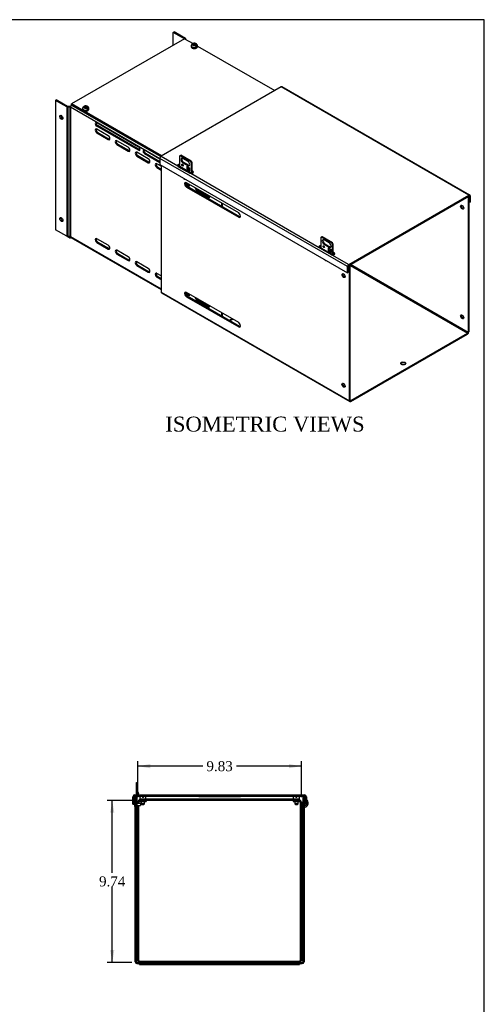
# Model space of a CAD drawing. Header units: inches. Extents: x 1 to 150, y -1 to 99.
# Tile 7 of 7: x 122 to 150, y 40 to 99. Entities that reach past the tile are written whole.
import ezdxf
from ezdxf.enums import TextEntityAlignment as Align

# ---------------------------------------------------------------- set-up
doc = ezdxf.new("R2010")
doc.units = ezdxf.units.IN
doc.header["$MEASUREMENT"] = 0
for name, color, linetype in [('COM55240', 7, 'Continuous'), ('COM55544-5', 7, 'Continuous'), ('COM55545-5', 7, 'Continuous'), ('COM55546-5', 7, 'Continuous'), ('COM55609-5', 7, 'Continuous'), ('Default', 7, 'Continuous'), ('QLB20316', 7, 'Continuous'), ('RVT19019', 7, 'Continuous'), ('SCS19491', 7, 'Continuous')]:
    doc.layers.add(name, color=color, linetype=linetype)
doc.styles.add('SEACAD_Times_New_Roman', font='times.ttf')
doc.dimstyles.new('HAMMOND_(STH_-_120x80)', dxfattribs={"dimtxt": 0.6, "dimasz": 0.75, "dimexe": 0.3, "dimexo": 0.3, "dimgap": 0.15, "dimtad": 0, "dimtih": 1, "dimtoh": 1, "dimzin": 0, "dimdsep": 46, "dimtxsty": 'SEACAD_Times_New_Roman', "dimblk1": '_SE_FILLED', "dimblk2": '_SE_FILLED', "dimsah": 1, "dimcen": 0.3, "dimadec": 0, "dimazin": 0, "dimtfac": 0.8, "dimtofl": 0, "dimtmove": 0, "dimatfit": 3, "dimfxl": 1, "dimtolj": 1, "dimtzin": 0, "dimarcsym": 0})

# ---------------------------------------------------------------- blocks, each defined once
blk = doc.blocks.new('SE3')
at = {"layer": 'COM55240', "color": 7, "linetype": 'Continuous'}
for p, q in [((128.769, 53.581), (128.769, 53.644)), ((128.769, 53.644), (128.826, 53.644)), ((128.769, 52.895), (128.769, 53.581)), ((128.769, 53.581), (128.826, 53.581)), ((128.826, 53.581), (128.826, 53.644)), ((128.826, 52.895), (128.826, 53.581)), ((128.862, 52.926), (128.826, 53.003)), ((128.826, 52.238), (128.826, 52.823)), ((128.914, 52.95), (128.829, 53.132)), ((128.862, 52.926), (128.914, 52.95)), ((128.769, 52.238), (128.826, 52.238)), ((128.769, 52.175), (128.826, 52.175)), ((128.826, 52.175), (128.826, 52.238))]:
    blk.add_line(p, q, dxfattribs=at)
blk.add_arc((128.855, 53.144), 0.029, 180, 205, dxfattribs=at)
at = {"layer": 'COM55544-5', "color": 7, "linetype": 'Continuous'}
for p, q in [((128.697, 42.859), (128.697, 52.823)), ((128.697, 52.823), (128.769, 52.823)), ((128.769, 42.859), (128.769, 52.823)), ((138.769, 52.823), (138.769, 42.859)), ((138.841, 52.823), (138.769, 52.823)), ((138.841, 52.823), (138.841, 42.859)), ((138.841, 52.206), (138.876, 52.219)), ((138.865, 52.138), (138.841, 52.203)), ((138.865, 52.138), (138.901, 52.151)), ((138.901, 52.151), (138.876, 52.219)), ((128.805, 42.823), (138.733, 42.823)), ((128.805, 42.751), (138.733, 42.751))]:
    blk.add_line(p, q, dxfattribs=at)
for centre, radius, start, end in [((138.877, 52.104), 0.036, 110.00007, 179.99993), ((138.805, 52.413), 0.206, 290, 30.66354), ((138.805, 52.413), 0.278, 290.00001, 50.62327), ((128.805, 42.859), 0.108, 180, 270), ((128.805, 42.859), 0.036, 180, 270), ((138.733, 42.859), 0.108, 270, 0), ((138.733, 42.859), 0.036, 270, 0)]:
    blk.add_arc(centre, radius, start, end, dxfattribs=at)
at = {"layer": 'COM55545-5', "color": 7, "linetype": 'Continuous'}
for p, q in [((128.557, 52.333), (128.557, 52.787)), ((128.629, 52.333), (128.629, 52.787)), ((128.665, 52.895), (138.873, 52.895)), ((128.665, 52.823), (128.697, 52.823)), ((128.769, 52.823), (138.769, 52.823)), ((138.841, 52.823), (138.873, 52.823)), ((138.909, 52.787), (138.909, 52.333)), ((138.981, 52.787), (138.981, 52.333)), ((128.557, 52.333), (128.629, 52.333)), ((138.981, 52.333), (138.909, 52.333))]:
    blk.add_line(p, q, dxfattribs=at)
for centre, radius, start, end in [((128.665, 52.787), 0.108, 90, 180), ((128.665, 52.787), 0.036, 90, 180), ((138.873, 52.787), 0.108, 0, 90), ((138.873, 52.787), 0.036, 0, 90)]:
    blk.add_arc(centre, radius, start, end, dxfattribs=at)
at = {"layer": 'COM55546-5', "color": 7, "linetype": 'Continuous'}
for p, q in [((128.843, 52.458), (128.826, 52.458)), ((128.843, 52.458), (128.853, 52.458)), ((128.853, 52.386), (128.853, 52.458)), ((128.853, 42.931), (128.853, 52.261)), ((128.925, 52.386), (128.925, 52.458)), ((128.925, 42.931), (128.925, 52.261)), ((128.961, 52.566), (129.353, 52.566)), ((128.961, 52.494), (129.353, 52.494)), ((129.353, 52.566), (129.353, 52.494)), ((138.185, 52.566), (138.185, 52.494)), ((138.185, 52.566), (138.577, 52.566)), ((138.185, 52.494), (138.577, 52.494)), ((138.613, 52.458), (138.613, 42.931)), ((138.685, 52.458), (138.696, 52.458)), ((138.685, 52.458), (138.685, 42.931)), ((138.696, 52.458), (138.769, 52.458)), ((128.805, 42.934), (128.769, 42.934)), ((128.843, 42.972), (128.805, 42.934)), ((128.805, 42.934), (128.853, 42.934)), ((128.961, 42.895), (138.577, 42.895)), ((128.964, 42.751), (128.964, 42.73)), ((128.964, 42.698), (128.964, 42.73)), ((128.964, 42.698), (138.574, 42.698)), ((138.574, 42.73), (138.574, 42.751)), ((138.574, 42.73), (138.574, 42.698)), ((138.734, 42.934), (138.685, 42.934)), ((138.734, 42.934), (138.696, 42.972)), ((138.769, 42.934), (138.734, 42.934))]:
    blk.add_line(p, q, dxfattribs=at)
for centre, radius, start, end in [((128.961, 52.458), 0.108, 90, 180), ((128.961, 52.458), 0.036, 90, 180), ((138.577, 52.458), 0.108, 0, 90), ((138.577, 52.458), 0.036, 0, 90), ((128.763, 42.929), 0.09, 1.23213, 28.04549), ((128.961, 42.931), 0.108, 180, 270), ((128.961, 42.931), 0.036, 180, 270), ((138.577, 42.931), 0.108, 270, 0), ((138.577, 42.931), 0.036, 270, 0), ((138.775, 42.929), 0.09, 151.95451, 178.76787)]:
    blk.add_arc(centre, radius, start, end, dxfattribs=at)
at = {"layer": 'COM55609-5', "color": 7, "linetype": 'Continuous'}
for p, q in [((138.577, 52.638), (128.961, 52.638)), ((128.961, 52.566), (128.961, 52.638)), ((138.577, 52.566), (128.961, 52.566)), ((138.577, 52.566), (138.577, 52.638))]:
    blk.add_line(p, q, dxfattribs=at)
at = {"layer": 'QLB20316', "color": 7, "linetype": 'Continuous'}
for p, q in [((132.519, 52.823), (132.519, 52.793)), ((132.519, 52.793), (132.894, 52.793)), ((132.894, 52.793), (134.644, 52.793)), ((134.644, 52.793), (135.019, 52.793)), ((135.019, 52.823), (135.019, 52.793))]:
    blk.add_line(p, q, dxfattribs=at)
at = {"layer": 'RVT19019', "color": 7, "linetype": 'Continuous'}
for p, q in [((128.657, 52.428), (128.657, 52.218)), ((129.025, 52.386), (128.826, 52.386)), ((128.826, 52.261), (129.025, 52.261)), ((129.025, 52.386), (129.025, 52.261))]:
    blk.add_line(p, q, dxfattribs=at)
for centre, start, end in [((128.677, 52.428), 0, 180), ((128.677, 52.218), 180, 0)]:
    blk.add_arc(centre, 0.02, start, end, dxfattribs=at)
at = {"layer": 'SCS19491', "color": 7, "linetype": 'Continuous'}
for p, q in [((128.97, 52.723), (128.97, 52.663)), ((129.034, 52.808), (129.035, 52.808)), ((129.035, 52.808), (129.067, 52.813)), ((129.067, 52.813), (129.062, 52.813)), ((129.067, 52.813), (129.127, 52.813)), ((129.127, 52.813), (129.127, 52.738)), ((129.187, 52.738), (129.127, 52.738)), ((129.187, 52.813), (129.25, 52.813)), ((129.187, 52.738), (129.187, 52.813)), ((129.25, 52.813), (129.25, 52.813)), ((129.279, 52.809), (129.276, 52.81)), ((129.345, 52.663), (129.345, 52.723)), ((138.194, 52.723), (138.194, 52.663)), ((138.258, 52.808), (138.259, 52.808)), ((138.259, 52.808), (138.291, 52.813)), ((138.291, 52.813), (138.286, 52.813)), ((138.291, 52.813), (138.351, 52.813)), ((138.351, 52.813), (138.351, 52.738)), ((138.411, 52.738), (138.351, 52.738)), ((138.411, 52.813), (138.474, 52.813)), ((138.411, 52.738), (138.411, 52.813)), ((138.474, 52.813), (138.474, 52.813)), ((138.503, 52.809), (138.5, 52.81)), ((138.569, 52.663), (138.569, 52.723)), ((129.062, 52.494), (129.062, 52.356)), ((129.252, 52.356), (129.062, 52.356)), ((129.062, 52.356), (129.092, 52.326)), ((129.092, 52.326), (129.222, 52.326)), ((129.222, 52.326), (129.252, 52.356)), ((129.252, 52.356), (129.252, 52.494)), ((138.286, 52.494), (138.286, 52.356)), ((138.476, 52.356), (138.286, 52.356)), ((138.286, 52.356), (138.316, 52.326)), ((138.316, 52.326), (138.446, 52.326)), ((138.446, 52.326), (138.476, 52.356)), ((138.476, 52.356), (138.476, 52.494))]:
    blk.add_line(p, q, dxfattribs=at)
for centre, radius, start, end in [((129.06, 52.723), 0.09, 106.81186, 180), ((129.062, 52.719), 0.0938, 89.9209, 107.91458), ((129.25, 52.715), 0.0981, 72.73358, 90.12062), ((129.255, 52.723), 0.09, 0, 75.03354), ((138.284, 52.723), 0.09, 106.81186, 180), ((138.286, 52.719), 0.0938, 89.9209, 107.91458), ((138.474, 52.715), 0.0981, 72.73358, 90.12062), ((138.479, 52.723), 0.09, 0, 75.03354), ((128.995, 52.663), 0.025, 180, 270), ((129.32, 52.663), 0.025, 270, 0), ((138.219, 52.663), 0.025, 180, 270), ((138.544, 52.663), 0.025, 270, 0)]:
    blk.add_arc(centre, radius, start, end, dxfattribs=at)
blk = doc.blocks.new('SE6')
at = {"layer": 'COM55240', "color": 7, "linetype": 'Continuous'}
for p, q in [((131.363, 91.291), (131.363, 90.672)), ((131.421, 91.334), (131.381, 91.311)), ((131.407, 91.317), (131.447, 91.34)), ((132.026, 90.96), (131.407, 91.317)), ((132.066, 90.983), (131.447, 91.34)), ((131.871, 90.972), (131.562, 91.151)), ((131.602, 90.919), (131.562, 90.896)), ((131.562, 90.896), (131.871, 90.717)), ((131.602, 90.919), (131.911, 90.74)), ((131.805, 90.679), (131.805, 90.5)), ((131.805, 90.679), (131.805, 90.679)), ((131.805, 90.679), (131.981, 90.577)), ((131.982, 90.554), (131.811, 90.652)), ((131.811, 90.652), (131.87, 90.539)), ((131.845, 90.587), (131.845, 90.523)), ((131.911, 90.74), (131.871, 90.717)), ((131.982, 90.577), (131.981, 90.577)), ((131.982, 90.398), (131.982, 90.577)), ((132.026, 90.96), (132.066, 90.983)), ((132.07, 90.883), (132.11, 90.906)), ((132.07, 90.264), (132.07, 90.883)), ((132.11, 90.257), (132.11, 90.906)), ((131.845, 90.523), (131.805, 90.5)), ((131.805, 90.5), (131.982, 90.398)), ((131.845, 90.523), (131.982, 90.445)), ((131.87, 90.539), (131.982, 90.474)), ((139.906, 86.435), (139.866, 86.412)), ((139.892, 86.418), (139.933, 86.441)), ((140.511, 86.061), (139.892, 86.418)), ((140.551, 86.084), (139.933, 86.441)), ((139.848, 86.392), (139.848, 85.773)), ((140.356, 86.073), (140.047, 86.252)), ((140.087, 86.02), (140.047, 85.997)), ((140.047, 85.997), (140.356, 85.818)), ((140.087, 86.02), (140.397, 85.841)), ((140.397, 85.841), (140.356, 85.818)), ((140.511, 86.061), (140.551, 86.084)), ((140.555, 85.984), (140.596, 86.007)), ((140.555, 85.365), (140.555, 85.984)), ((140.596, 85.358), (140.596, 86.007)), ((140.29, 85.78), (140.29, 85.601)), ((140.29, 85.78), (140.29, 85.78)), ((140.29, 85.78), (140.467, 85.678)), ((140.33, 85.625), (140.29, 85.601)), ((140.29, 85.601), (140.467, 85.499)), ((140.467, 85.655), (140.296, 85.753)), ((140.296, 85.753), (140.356, 85.64)), ((140.33, 85.688), (140.33, 85.625)), ((140.33, 85.625), (140.467, 85.546)), ((140.356, 85.64), (140.467, 85.576)), ((140.467, 85.499), (140.467, 85.678)), ((140.467, 85.678), (140.467, 85.678))]:
    blk.add_line(p, q, dxfattribs=at)
for centre, major_axis, start_param, end_param in [((131.443, 91.203), (0.063, -0.108), 2.780226, 3.50296), ((131.484, 91.226), (0.062, -0.108), 2.780226, 3.141593), ((131.562, 91.023), (0.078, -0.135), 2.356194, 5.497787), ((131.602, 91.047), (0.078, -0.135), 3.402495, 5.497787), ((131.58, 90.774), (-0.0312, 0.0541), 0.700868, 2.440725), ((131.866, 90.714), (-0.043, -0.0745), 5.497787, 5.934119), ((131.871, 90.845), (-0.078, 0.135), 2.356194, 5.497787), ((131.911, 90.868), (-0.078, 0.135), 2.356194, 2.88069), ((132.042, 90.612), (-0.043, -0.0745), -0.785398, -0.742603), ((131.989, 90.887), (0.062, -0.108), 1.209429, 1.932163), ((132.03, 90.911), (0.062, -0.108), 1.209429, 1.932163), ((139.929, 86.304), (0.063, -0.108), 2.780226, 3.50296), ((139.969, 86.327), (0.063, -0.108), 2.780226, 3.141593), ((140.047, 86.124), (0.078, -0.135), 2.356194, 5.497787), ((140.087, 86.148), (0.078, -0.135), 3.402495, 5.497787), ((140.065, 85.875), (-0.0313, 0.0541), 0.700868, 2.440725), ((140.356, 85.946), (-0.078, 0.135), 2.356194, 5.497787), ((140.397, 85.969), (-0.078, 0.135), 2.356194, 2.88069), ((140.475, 85.988), (0.062, -0.108), 1.209429, 1.932163), ((140.515, 86.012), (0.062, -0.108), 1.209429, 1.932163), ((140.351, 85.815), (-0.043, -0.0745), 5.497787, 5.934119), ((140.528, 85.713), (-0.043, -0.0745), -0.785398, -0.742603)]:
    blk.add_ellipse(centre, major_axis=major_axis, ratio=0.57735, start_param=start_param, end_param=end_param, dxfattribs=at)
for centre, major_axis in [((131.54, 90.75), (-0.0312, 0.0541)), ((140.025, 85.851), (-0.0313, 0.0541))]:
    blk.add_ellipse(centre, major_axis=major_axis, ratio=0.57735, dxfattribs=at)
at = {"layer": 'COM55544-5', "color": 7, "linetype": 'Continuous'}
for p, q in [((130.251, 90.741), (130.251, 83.12)), ((132.085, 90.255), (131.275, 90.723)), ((134.914, 87.874), (131.776, 89.686)), ((131.827, 89.46), (131.776, 89.431)), ((131.776, 89.431), (134.914, 87.619)), ((134.965, 87.649), (131.827, 89.46)), ((148.665, 88.848), (148.687, 88.835)), ((148.738, 88.864), (148.687, 88.835)), ((148.687, 88.835), (148.687, 80.699)), ((148.716, 88.877), (148.738, 88.864)), ((148.738, 88.864), (148.738, 80.729)), ((134.965, 87.649), (134.914, 87.619)), ((140.57, 85.356), (139.76, 85.824)), ((141.565, 84.723), (141.543, 84.736)), ((141.565, 84.723), (141.616, 84.752)), ((141.565, 76.588), (141.565, 84.723)), ((141.616, 84.752), (141.594, 84.765)), ((141.616, 76.617), (141.616, 84.752)), ((141.616, 84.723), (148.661, 80.655)), ((148.687, 80.699), (141.619, 84.78)), ((130.251, 83.12), (141.565, 76.588)), ((130.274, 83.07), (141.587, 76.538)), ((134.914, 81.284), (131.776, 83.095)), ((131.827, 82.869), (131.776, 82.84)), ((134.965, 81.058), (131.827, 82.869)), ((131.776, 82.84), (134.914, 81.028)), ((134.965, 81.058), (134.914, 81.028)), ((141.641, 76.602), (148.661, 80.655)), ((141.641, 76.543), (148.661, 80.597)), ((141.641, 76.602), (141.616, 76.617))]:
    blk.add_line(p, q, dxfattribs=at)
for centre, major_axis, start_param, end_param in [((131.776, 89.558), (0.078, -0.135), 2.356194, 5.497787), ((131.827, 89.588), (0.078, -0.135), 3.473487, 5.497787), ((148.384, 88.252), (0.067, -0.115), 3.534412, 5.890366), ((134.914, 87.747), (-0.078, 0.135), 2.356194, 5.497787), ((134.965, 87.776), (-0.078, 0.135), 2.356194, 2.809698), ((141.262, 84.14), (0.067, -0.115), 3.534412, 5.890366), ((130.328, 83.164), (0.054, 0.0935), 2.356194, 3.141593), ((131.776, 82.968), (0.078, -0.135), 2.356194, 5.497787), ((131.827, 82.997), (0.078, -0.135), 3.473487, 5.497787), ((148.384, 81.661), (0.067, -0.115), 3.534412, 5.890366), ((134.914, 81.156), (-0.078, 0.135), 2.356194, 5.497787), ((134.965, 81.185), (-0.078, 0.135), 2.356194, 2.809698), ((148.661, 80.685), (-0.054, -0.0935), 0.785398, 2.356194), ((148.661, 80.685), (-0.018, -0.0312), 0.785398, 2.356194), ((144.798, 78.774), (0.156, 0), 0.331895, 2.809698), ((141.262, 77.549), (0.067, -0.115), 3.534412, 5.890366), ((141.641, 76.632), (0.054, 0.0935), 2.356194, 3.926991), ((141.641, 76.632), (0.018, 0.0312), 2.356194, 3.926991)]:
    blk.add_ellipse(centre, major_axis=major_axis, ratio=0.57735, start_param=start_param, end_param=end_param, dxfattribs=at)
for centre, major_axis in [((148.333, 88.223), (0.067, -0.115)), ((141.211, 84.111), (-0.067, 0.115)), ((148.333, 81.632), (0.066, -0.115)), ((144.798, 78.833), (0.156, 0)), ((141.211, 77.52), (-0.067, 0.115))]:
    blk.add_ellipse(centre, major_axis=major_axis, ratio=0.57735, dxfattribs=at)
at = {"layer": 'COM55545-5', "color": 7, "linetype": 'Continuous'}
for p, q in [((137.469, 95.455), (130.251, 91.288)), ((148.738, 88.949), (137.469, 95.455)), ((148.792, 88.954), (137.523, 95.461)), ((141.444, 84.649), (130.174, 91.156)), ((130.174, 91.156), (130.174, 90.785)), ((130.251, 91.288), (131.255, 90.708)), ((130.174, 90.785), (141.444, 84.279)), ((131.268, 90.673), (131.975, 90.264)), ((131.863, 90.553), (131.845, 90.564)), ((132.031, 90.26), (139.74, 85.809)), ((132.166, 90.378), (132.11, 90.41)), ((132.166, 90.319), (132.11, 90.352)), ((132.166, 90.319), (132.166, 90.378)), ((141.52, 84.782), (148.738, 88.949)), ((141.52, 84.723), (148.738, 88.89)), ((148.738, 88.89), (148.764, 88.875)), ((148.764, 88.875), (148.764, 88.505)), ((148.815, 88.905), (148.815, 88.534)), ((148.764, 88.505), (148.738, 88.52)), ((148.815, 88.534), (148.764, 88.505)), ((139.761, 85.781), (140.469, 85.372)), ((140.348, 85.654), (140.33, 85.665)), ((140.516, 85.361), (141.52, 84.782)), ((140.651, 85.479), (140.596, 85.511)), ((140.651, 85.42), (140.596, 85.453)), ((140.651, 85.42), (140.651, 85.479)), ((141.444, 84.279), (141.444, 84.649)), ((141.495, 84.308), (141.495, 84.679)), ((141.444, 84.279), (141.495, 84.308))]:
    blk.add_line(p, q, dxfattribs=at)
for centre, radius, start, end in [((139.782, 85.818), 0.0429, 191.87338, 241.5142), ((140.516, 85.47), 0.109, 243.872, 269.92131)]:
    blk.add_arc(centre, radius, start, end, dxfattribs=at)
for centre, major_axis, start_param, end_param in [((137.469, 95.367), (-0.054, -0.0935), 3.141593, 3.926991), ((130.251, 91.2), (-0.054, -0.0935), 3.926991, 5.497787), ((131.371, 90.735), (0.125, 0), 1.633062, 3.524275), ((131.371, 90.677), (0.125, 0), 1.633062, 2.75891), ((132.078, 90.327), (-0.125, 0), 1.188114, 3.926991), ((132.078, 90.268), (-0.125, 0), 3.561081, 3.926991), ((148.738, 88.861), (-0.054, -0.0935), 2.356194, 3.926991), ((148.738, 88.861), (-0.018, -0.0312), 2.356194, 3.926991), ((139.856, 85.836), (0.125, 0), 1.633062, 3.524275), ((139.856, 85.778), (0.125, 0), 1.633062, 2.741185), ((140.563, 85.428), (-0.125, 0), 1.188114, 3.926991), ((140.563, 85.369), (-0.125, 0), 3.561081, 3.926991), ((141.52, 84.693), (0.054, 0.0935), 0.785398, 2.356194), ((141.52, 84.693), (0.018, 0.0312), 0.785398, 2.356194)]:
    blk.add_ellipse(centre, major_axis=major_axis, ratio=0.57735, start_param=start_param, end_param=end_param, dxfattribs=at)
for points, knots in [([(131.255, 90.708), (131.253, 90.703), (131.253, 90.696), (131.256, 90.686), (131.257, 90.683), (131.262, 90.677), (131.264, 90.675), (131.268, 90.673)], [0, 0, 0, 0, 0.5, 0.5, 0.75, 0.75, 1, 1, 1, 1]), ([(131.975, 90.264), (131.979, 90.262), (131.983, 90.261), (131.992, 90.259), (131.997, 90.259), (132.006, 90.259), (132.011, 90.259), (132.021, 90.259), (132.026, 90.26), (132.031, 90.26)], [0, 0, 0, 0, 0.25, 0.25, 0.5, 0.5, 0.75, 0.75, 1, 1, 1, 1])]:
    blk.add_open_spline(points, degree=3, knots=knots, dxfattribs=at)
at = {"layer": 'COM55546-5', "color": 7, "linetype": 'Continuous'}
for p, q in [((130.987, 98.731), (131.038, 98.76)), ((130.987, 97.959), (130.987, 98.731)), ((131.656, 98.345), (130.987, 98.731)), ((131.714, 98.37), (131.038, 98.76)), ((131.745, 98.308), (131.745, 98.326)), ((123.96, 94.673), (123.909, 94.644)), ((124.585, 94.254), (123.909, 94.644)), ((123.909, 94.644), (123.909, 86.867)), ((124.636, 94.283), (123.96, 94.673)), ((124.585, 94.254), (124.585, 86.477)), ((124.778, 94.277), (124.661, 94.277)), ((124.778, 94.236), (124.661, 94.236)), ((124.661, 94.236), (124.661, 86.459)), ((124.778, 94.236), (124.778, 86.49)), ((124.804, 94.23), (124.804, 86.451)), ((130.174, 91.129), (124.804, 94.23)), ((124.88, 94.362), (130.23, 91.273)), ((126.384, 93.303), (128.903, 91.849)), ((126.435, 93.129), (126.384, 93.099)), ((128.903, 91.645), (126.384, 93.099)), ((128.954, 91.674), (126.435, 93.129)), ((127.08, 92.516), (126.395, 92.911)), ((126.446, 92.711), (126.395, 92.682)), ((126.395, 92.682), (127.08, 92.286)), ((126.446, 92.711), (127.131, 92.316)), ((127.131, 92.316), (127.08, 92.286)), ((128.282, 91.822), (127.597, 92.217)), ((127.648, 92.017), (127.597, 91.988)), ((127.597, 91.988), (128.282, 91.592)), ((127.648, 92.017), (128.333, 91.621)), ((128.333, 91.621), (128.282, 91.592)), ((129.484, 91.127), (128.799, 91.523)), ((128.85, 91.323), (128.799, 91.294)), ((128.799, 91.294), (129.484, 90.898)), ((128.85, 91.323), (129.535, 90.927)), ((128.954, 91.674), (128.903, 91.645)), ((130.174, 91.115), (129.257, 91.645)), ((129.308, 91.47), (129.257, 91.441)), ((129.257, 91.441), (130.174, 90.911)), ((129.308, 91.47), (130.174, 90.97)), ((129.535, 90.927), (129.484, 90.898)), ((130.251, 90.685), (130.001, 90.829)), ((130.052, 90.629), (130.001, 90.6)), ((130.001, 90.6), (130.251, 90.455)), ((130.052, 90.629), (130.251, 90.514)), ((131.717, 89.668), (131.939, 89.539)), ((131.723, 89.606), (131.889, 89.51)), ((131.939, 89.539), (131.889, 89.51)), ((132.456, 89.241), (132.405, 89.212)), ((132.405, 89.212), (133.091, 88.816)), ((132.456, 89.241), (133.142, 88.845)), ((133.142, 88.845), (133.091, 88.816)), ((133.897, 88.265), (133.897, 88.461)), ((133.948, 88.235), (133.948, 88.432)), ((124.585, 86.477), (123.909, 86.867)), ((124.751, 86.381), (124.592, 86.473)), ((124.724, 86.459), (124.661, 86.459)), ((124.719, 86.459), (124.751, 86.44)), ((124.778, 86.49), (124.724, 86.459)), ((124.751, 86.44), (124.796, 86.465)), ((124.769, 86.438), (124.802, 86.457)), ((124.804, 86.451), (130.251, 83.306)), ((124.838, 86.394), (124.805, 86.376)), ((124.826, 86.401), (130.251, 83.269)), ((124.838, 86.394), (124.837, 86.395)), ((124.838, 86.394), (124.838, 86.395)), ((127.08, 85.933), (126.395, 86.329)), ((126.446, 86.128), (126.395, 86.099)), ((126.395, 86.099), (127.08, 85.704)), ((126.446, 86.128), (127.131, 85.733)), ((127.131, 85.733), (127.08, 85.704)), ((128.282, 85.239), (127.597, 85.635)), ((127.648, 85.434), (127.597, 85.405)), ((127.597, 85.405), (128.282, 85.009)), ((127.648, 85.434), (128.333, 85.039)), ((128.333, 85.039), (128.282, 85.009)), ((129.484, 84.545), (128.799, 84.94)), ((128.85, 84.74), (128.799, 84.711)), ((128.799, 84.711), (129.484, 84.315)), ((128.85, 84.74), (129.535, 84.345)), ((129.535, 84.345), (129.484, 84.315)), ((130.251, 84.102), (130.001, 84.246)), ((130.052, 84.046), (130.001, 84.017)), ((130.052, 84.046), (130.251, 83.932)), ((130.001, 84.017), (130.251, 83.873)), ((131.719, 83.084), (131.939, 82.957)), ((131.72, 83.025), (131.889, 82.927)), ((131.939, 82.957), (131.889, 82.927)), ((132.456, 82.658), (132.405, 82.629)), ((132.405, 82.629), (133.091, 82.233)), ((132.456, 82.658), (133.142, 82.263)), ((133.142, 82.263), (133.091, 82.233)), ((133.897, 81.674), (133.897, 81.87)), ((133.948, 81.645), (133.948, 81.841)), ((134.332, 81.423), (134.503, 81.521)), ((134.383, 81.393), (134.553, 81.492))]:
    blk.add_line(p, q, dxfattribs=at)
blk.add_arc((124.656, 86.382), 0.163, 24.86463, 41.33747, dxfattribs=at)
for centre, major_axis, start_param, end_param in [((131.637, 98.326), (0.108, 0), 0, 0.785398), ((124.661, 94.298), (-0.108, 0), 0.785398, 1.570796), ((124.661, 94.298), (-0.036, 0), 0.785398, 1.570796), ((124.778, 94.215), (0.108, 0), 1.253682, 1.570796), ((124.778, 94.215), (-0.036, 0), 3.926991, 4.712389), ((124.88, 94.274), (-0.054, -0.0935), 3.926991, 5.497787), ((124.314, 93.653), (-0.066, 0.115), 0.392819, 2.748773), ((126.395, 92.796), (0.07, -0.122), 2.356194, 5.497787), ((126.384, 93.201), (0.063, -0.108), 2.356194, 5.497787), ((126.435, 93.231), (0.062, -0.108), 3.561081, 5.497787), ((126.446, 92.826), (0.07, -0.122), 3.512392, 5.497787), ((127.08, 92.401), (-0.07, 0.122), 2.356194, 5.497787), ((127.131, 92.43), (-0.07, 0.122), 2.356194, 2.770793), ((127.597, 92.102), (0.07, -0.122), 2.356194, 5.497787), ((127.648, 92.132), (0.07, -0.122), 3.512392, 5.497787), ((128.282, 91.707), (-0.07, 0.122), 2.356194, 5.497787), ((128.903, 91.747), (-0.063, 0.108), 2.356194, 5.497787), ((128.333, 91.736), (-0.07, 0.122), 2.356194, 2.770793), ((128.799, 91.408), (0.07, -0.122), 2.356194, 5.497787), ((128.85, 91.438), (0.07, -0.122), 3.512392, 5.497787), ((128.954, 91.776), (-0.063, 0.108), 2.356194, 2.722104), ((129.257, 91.543), (0.063, -0.108), 2.356194, 5.497787), ((129.308, 91.572), (0.062, -0.108), 3.561081, 5.497787), ((129.484, 91.013), (-0.07, 0.122), 2.356194, 5.497787), ((129.535, 91.042), (-0.07, 0.122), 2.356194, 2.770793), ((130.001, 90.714), (0.07, -0.122), 2.356194, 5.497787), ((130.052, 90.744), (0.07, -0.122), 3.512392, 5.497787), ((131.889, 89.625), (-0.07, 0.122), 2.356194, 3.893177), ((131.939, 89.654), (-0.07, 0.122), 2.356194, 2.770793), ((132.405, 89.326), (0.07, -0.122), 3.960805, 5.497787), ((132.456, 89.356), (0.07, -0.122), 4.504887, 5.497787), ((133.091, 88.931), (-0.07, 0.122), 2.356194, 3.893177), ((133.142, 88.96), (-0.07, 0.122), 2.356194, 2.770793), ((124.314, 87.509), (-0.066, 0.115), 0.392819, 2.748773), ((124.661, 86.521), (0.108, 0), 3.926991, 4.712389), ((124.751, 86.469), (-0.018, 0.0312), 2.356194, 3.141593), ((124.88, 86.495), (0.054, 0.0935), 2.356194, 3.141593), ((124.751, 86.469), (-0.054, 0.0935), 2.356194, 3.141593), ((126.395, 86.214), (0.07, -0.122), 2.356194, 5.497787), ((126.446, 86.243), (0.07, -0.122), 3.512392, 5.497787), ((127.08, 85.818), (-0.07, 0.122), 2.356194, 5.497787), ((127.131, 85.848), (-0.07, 0.122), 2.356194, 2.770793), ((127.597, 85.52), (0.07, -0.122), 2.356194, 5.497787), ((127.648, 85.549), (0.07, -0.122), 3.512392, 5.497787), ((128.282, 85.124), (-0.07, 0.122), 2.356194, 5.497787), ((128.333, 85.154), (-0.07, 0.122), 2.356194, 2.770793), ((128.799, 84.826), (0.07, -0.122), 2.356194, 5.497787), ((128.85, 84.855), (0.07, -0.122), 3.512392, 5.497787), ((129.484, 84.43), (-0.07, 0.122), 2.356194, 5.497787), ((129.535, 84.46), (-0.07, 0.122), 2.356194, 2.770793), ((130.001, 84.132), (0.07, -0.122), 2.356194, 5.497787), ((130.052, 84.161), (0.07, -0.122), 3.512392, 5.497787), ((131.889, 83.042), (-0.07, 0.122), 2.356194, 3.821815), ((131.939, 83.072), (-0.07, 0.122), 2.356194, 2.770793), ((132.405, 82.744), (0.07, -0.122), 4.032167, 5.497787), ((132.456, 82.773), (0.07, -0.122), 4.592472, 5.497787), ((133.091, 82.348), (-0.07, 0.122), 2.356194, 3.821815), ((133.142, 82.378), (-0.07, 0.122), 2.356194, 2.770793)]:
    blk.add_ellipse(centre, major_axis=major_axis, ratio=0.57735, start_param=start_param, end_param=end_param, dxfattribs=at)
for centre in [(124.263, 93.623), (124.263, 87.479)]:
    blk.add_ellipse(centre, major_axis=(-0.066, 0.115), ratio=0.57735, dxfattribs=at)
at = {"layer": 'COM55609-5', "color": 7, "linetype": 'Continuous'}
for p, q in [((131.669, 98.352), (124.869, 94.427)), ((131.669, 98.352), (132.172, 98.062)), ((132.434, 97.911), (137.078, 95.23)), ((130.278, 91.304), (124.869, 94.427)), ((124.869, 94.368), (124.869, 94.427)), ((130.23, 91.273), (124.869, 94.368)), ((131.363, 90.678), (131.279, 90.726))]:
    blk.add_line(p, q, dxfattribs=at)
at = {"layer": 'RVT19019', "color": 7, "linetype": 'Continuous'}
for centre in [(131.637, 90.014), (140.122, 85.115)]:
    blk.add_ellipse(centre, major_axis=(-0.0525, 0.0909), ratio=0.57735, start_param=1.815095, end_param=2.897294, dxfattribs=at)
for points, knots in [([(131.591, 89.967), (131.592, 89.966), (131.599, 89.955), (131.616, 89.936), (131.632, 89.925), (131.641, 89.919)], [0.9019703, 0.9019703, 0.9019703, 0.9019703, 0.90587644, 0.95504707, 1, 1, 1, 1]), ([(131.641, 89.919), (131.647, 89.916), (131.66, 89.91), (131.678, 89.906), (131.69, 89.906), (131.694, 89.907)], [0, 0, 0, 0, 0.02668094, 0.07168015, 0.09039556, 0.09039556, 0.09039556, 0.09039556]), ([(140.076, 85.068), (140.077, 85.067), (140.085, 85.056), (140.101, 85.037), (140.117, 85.026), (140.127, 85.02)], [0.9019703, 0.9019703, 0.9019703, 0.9019703, 0.90587644, 0.95504707, 1, 1, 1, 1]), ([(140.127, 85.02), (140.132, 85.017), (140.145, 85.011), (140.163, 85.007), (140.175, 85.007), (140.179, 85.008)], [0, 0, 0, 0, 0.02668094, 0.07168015, 0.09039556, 0.09039556, 0.09039556, 0.09039556])]:
    blk.add_open_spline(points, degree=3, knots=knots, dxfattribs=at)
at = {"layer": 'SCS19491', "color": 7, "linetype": 'Continuous'}
for p, q in [((132.059, 97.929), (132.059, 97.88)), ((132.144, 97.956), (132.188, 97.932)), ((132.16, 98.028), (132.208, 98)), ((132.208, 98), (132.164, 97.972)), ((132.188, 97.932), (132.21, 97.95)), ((132.249, 98.025), (132.202, 98.052)), ((132.208, 98), (132.208, 97.948)), ((132.24, 97.969), (132.208, 97.987)), ((132.21, 97.95), (132.251, 97.975)), ((132.292, 98.052), (132.249, 98.025)), ((132.249, 97.974), (132.249, 98.025)), ((132.251, 97.975), (132.291, 97.952)), ((132.291, 97.99), (132.259, 97.97)), ((132.291, 98.001), (132.334, 98.027)), ((132.333, 97.976), (132.291, 98.001)), ((132.291, 98.001), (132.291, 97.951)), ((132.31, 98.06), (132.292, 98.052)), ((132.354, 98.036), (132.31, 98.06)), ((132.31, 98.012), (132.31, 98.06)), ((132.398, 97.878), (132.326, 97.919)), ((132.434, 97.88), (132.434, 97.929)), ((125.537, 94.163), (125.537, 94.114)), ((125.622, 94.19), (125.666, 94.166)), ((125.637, 94.262), (125.686, 94.234)), ((125.686, 94.234), (125.642, 94.206)), ((125.666, 94.166), (125.688, 94.184)), ((125.727, 94.259), (125.68, 94.286)), ((125.686, 94.234), (125.686, 94.182)), ((125.718, 94.203), (125.686, 94.222)), ((125.688, 94.184), (125.728, 94.209)), ((125.769, 94.286), (125.727, 94.259)), ((125.727, 94.208), (125.727, 94.259)), ((125.728, 94.209), (125.768, 94.186)), ((125.769, 94.225), (125.737, 94.204)), ((125.787, 94.294), (125.769, 94.286)), ((125.769, 94.235), (125.811, 94.261)), ((125.811, 94.211), (125.769, 94.235)), ((125.769, 94.235), (125.769, 94.186)), ((125.831, 94.27), (125.787, 94.294)), ((125.787, 94.246), (125.787, 94.294)), ((125.875, 94.112), (125.803, 94.154)), ((125.912, 94.114), (125.912, 94.163))]:
    blk.add_line(p, q, dxfattribs=at)
for centre, radius, start, end in [((132.186, 97.93), 0.126, 127.89566, 180.63947), ((132.222, 97.88), 0.109, 122.44344, 135.81026), ((132.213, 97.831), 0.144, 9.02746, 57.35686), ((132.256, 97.855), 0.144, 9.02778, 57.35654), ((132.372, 97.968), 0.07, 104.97023, 122.87301), ((125.664, 94.164), 0.126, 127.89566, 180.63947), ((125.7, 94.114), 0.109, 122.44344, 135.81026), ((125.691, 94.065), 0.144, 9.02746, 57.35686), ((125.849, 94.203), 0.07, 104.97023, 122.87301), ((125.733, 94.09), 0.144, 9.02778, 57.35654)]:
    blk.add_arc(centre, radius, start, end, dxfattribs=at)
for centre, major_axis, start_param, end_param in [((132.246, 97.929), (-0.188, 0), 0.001447, 3.138596), ((132.246, 97.88), (0.188, 0), 3.141593, 3.161877), ((132.246, 97.88), (0.188, 0), 3.161877, 6.256969), ((132.246, 98.002), (0.0975, 0), 2.668961, 3.704562), ((132.246, 98.002), (0.0975, 0), 1.086759, 2.043428), ((132.246, 98.002), (-0.0975, 0), 1.189355, 2.043428), ((132.246, 98.002), (-0.0975, 0), 2.668961, 3.601967), ((132.246, 97.941), (0.186, 0), 5.336001, 5.659573), ((132.246, 97.88), (0.188, 0), 6.256969, 6.283185), ((125.724, 94.163), (-0.188, 0), 0.001447, 3.138596), ((125.724, 94.114), (0.187, 0), 3.141593, 3.161877), ((125.724, 94.114), (0.187, 0), 3.161877, 6.256969), ((125.724, 94.236), (0.0975, 0), 2.668961, 3.704562), ((125.724, 94.236), (0.0975, 0), 1.086759, 2.043428), ((125.724, 94.236), (-0.0975, 0), 1.189355, 2.043428), ((125.724, 94.236), (-0.0975, 0), 2.668961, 3.601967), ((125.724, 94.175), (0.186, 0), 5.336001, 5.659573), ((125.724, 94.114), (0.187, 0), 6.256969, 6.283185)]:
    blk.add_ellipse(centre, major_axis=major_axis, ratio=0.57735, start_param=start_param, end_param=end_param, dxfattribs=at)
for points, knots in [([(132.059, 97.877), (132.06, 97.867), (132.062, 97.85), (132.078, 97.823), (132.103, 97.8), (132.136, 97.781), (132.176, 97.768), (132.22, 97.761), (132.266, 97.76), (132.311, 97.766), (132.352, 97.779), (132.387, 97.798), (132.414, 97.822), (132.43, 97.849), (132.432, 97.866), (132.433, 97.876)], [0, 0, 0, 0, 0.065884, 0.138324, 0.21352, 0.292671, 0.373694, 0.454606, 0.53534, 0.616227, 0.69758, 0.779851, 0.86323, 0.935491, 1, 1, 1, 1]), ([(132.109, 98.03), (132.109, 98.03), (132.109, 98.03), (132.112, 98.032), (132.115, 98.034), (132.121, 98.036), (132.124, 98.037), (132.13, 98.037), (132.134, 98.037), (132.141, 98.036), (132.145, 98.034), (132.152, 98.032), (132.156, 98.03), (132.16, 98.028)], [0.3581201, 0.3581201, 0.3581201, 0.3581201, 0.375, 0.375, 0.5, 0.5, 0.625, 0.625, 0.75, 0.75, 0.875, 0.875, 1, 1, 1, 1]), ([(132.202, 98.052), (132.198, 98.054), (132.194, 98.056), (132.187, 98.059), (132.183, 98.06), (132.176, 98.061), (132.173, 98.062), (132.166, 98.061), (132.163, 98.06), (132.157, 98.058), (132.154, 98.057), (132.149, 98.053), (132.147, 98.051), (132.143, 98.045), (132.142, 98.042), (132.139, 98.036), (132.138, 98.032), (132.138, 98.028)], [0, 0, 0, 0, 0.125, 0.125, 0.25, 0.25, 0.375, 0.375, 0.5, 0.5, 0.625, 0.625, 0.75, 0.75, 0.875, 0.875, 1, 1, 1, 1]), ([(132.433, 97.928), (132.433, 97.932), (132.435, 97.946), (132.427, 97.973), (132.41, 98.004), (132.386, 98.03), (132.355, 98.051), (132.318, 98.066), (132.275, 98.075), (132.229, 98.075), (132.189, 98.07), (132.169, 98.062), (132.16, 98.058)], [0, 0, 0, 0, 0.029513, 0.134547, 0.234841, 0.335644, 0.441955, 0.556858, 0.678632, 0.802135, 0.928159, 1, 1, 1, 1]), ([(125.537, 94.111), (125.538, 94.101), (125.54, 94.084), (125.556, 94.058), (125.58, 94.035), (125.613, 94.016), (125.653, 94.002), (125.698, 93.995), (125.744, 93.994), (125.788, 94.001), (125.83, 94.014), (125.865, 94.033), (125.891, 94.056), (125.908, 94.084), (125.91, 94.101), (125.911, 94.11)], [0, 0, 0, 0, 0.065884, 0.138324, 0.21352, 0.292671, 0.373694, 0.454606, 0.53534, 0.616227, 0.69758, 0.779851, 0.86323, 0.935491, 1, 1, 1, 1]), ([(125.586, 94.264), (125.586, 94.264), (125.587, 94.264), (125.59, 94.267), (125.592, 94.268), (125.598, 94.27), (125.601, 94.271), (125.608, 94.271), (125.611, 94.271), (125.619, 94.27), (125.622, 94.269), (125.63, 94.266), (125.633, 94.264), (125.637, 94.262)], [0.3581201, 0.3581201, 0.3581201, 0.3581201, 0.375, 0.375, 0.5, 0.5, 0.625, 0.625, 0.75, 0.75, 0.875, 0.875, 1, 1, 1, 1]), ([(125.68, 94.286), (125.676, 94.289), (125.672, 94.29), (125.665, 94.293), (125.661, 94.294), (125.654, 94.296), (125.65, 94.296), (125.644, 94.295), (125.641, 94.295), (125.635, 94.293), (125.632, 94.291), (125.627, 94.287), (125.625, 94.285), (125.621, 94.28), (125.619, 94.277), (125.617, 94.27), (125.616, 94.266), (125.615, 94.262)], [0, 0, 0, 0, 0.125, 0.125, 0.25, 0.25, 0.375, 0.375, 0.5, 0.5, 0.625, 0.625, 0.75, 0.75, 0.875, 0.875, 1, 1, 1, 1]), ([(125.91, 94.162), (125.911, 94.166), (125.912, 94.18), (125.904, 94.208), (125.888, 94.238), (125.864, 94.264), (125.833, 94.285), (125.796, 94.3), (125.752, 94.309), (125.707, 94.31), (125.667, 94.304), (125.647, 94.296), (125.638, 94.292)], [0, 0, 0, 0, 0.029513, 0.134547, 0.234841, 0.335644, 0.441955, 0.556858, 0.678632, 0.802135, 0.928159, 1, 1, 1, 1])]:
    blk.add_open_spline(points, degree=3, knots=knots, dxfattribs=at)
blk = doc.blocks.new('DMBLK1900')
at = {"layer": 'Default', "linetype": 'Continuous', "transparency": 16777216}
for points in [[(129.603, 54.746), (128.853, 54.621), (129.603, 54.496)], [(137.935, 54.746), (137.935, 54.496), (138.685, 54.621)]]:
    blk.add_hatch(color=7, dxfattribs=at).paths.add_polyline_path(points)
at = {"layer": 'Default', "color": 7, "linetype": 'Continuous', "transparency": 16777216}
for p, q in [((128.853, 52.758), (128.853, 54.921)), ((132.763, 54.621), (128.853, 54.621)), ((138.685, 54.621), (134.775, 54.621)), ((138.685, 52.758), (138.685, 54.921))]:
    blk.add_line(p, q, dxfattribs=at)
at = {"layer": 'Default', "color": 7, "linetype": 'Continuous', "transparency": 16777216, "style": 'SEACAD_Times_New_Roman'}
blk.add_text('9.83', height=0.6, dxfattribs=at).set_placement((132.973, 54.921), align=Align.TOP_LEFT)
blk = doc.blocks.new('_SE_FILLED')
at = {"color": 0}
blk.add_line((0, 0), (-1, 0), dxfattribs=at)
blk.add_solid([(0, 0), (-1, -0.1665), (-1, 0.1665), (0, 0)], dxfattribs=at)
blk = doc.blocks.new('DMBLK1901')
at = {"layer": 'Default', "linetype": 'Continuous', "transparency": 16777216}
for points in [[(127.195, 51.816), (127.445, 51.816), (127.32, 52.566)], [(127.195, 43.573), (127.32, 42.823), (127.445, 43.573)]]:
    blk.add_hatch(color=7, dxfattribs=at).paths.add_polyline_path(points)
at = {"layer": 'Default', "color": 7, "linetype": 'Continuous', "transparency": 16777216}
for p, q in [((128.661, 52.566), (127.02, 52.566)), ((127.32, 48.205), (127.32, 52.566)), ((127.32, 42.823), (127.32, 47.395)), ((128.505, 42.823), (127.02, 42.823))]:
    blk.add_line(p, q, dxfattribs=at)
at = {"layer": 'Default', "color": 7, "linetype": 'Continuous', "transparency": 16777216, "style": 'SEACAD_Times_New_Roman'}
blk.add_text('9.74', height=0.6, dxfattribs=at).set_placement((126.523, 47.995), align=Align.TOP_LEFT)
blk = doc.blocks.new('BORDER')
at = {"layer": 'Default', "color": 7, "linetype": 'Continuous'}
for p, q in [((0, 27.86), (-41.86, 27.86)), ((0, 0), (0, 27.86))]:
    blk.add_line(p, q, dxfattribs=at)

msp = doc.modelspace()

# ---------------------------------------------------------------- block references
at = {"layer": 'Default', "color": 7, "xscale": 3.56, "yscale": 3.56, "zscale": 3.56}
msp.add_blockref('BORDER', (149.664, 0.311), dxfattribs=at)
at = {"layer": 'Default'}
for name in ['SE6', 'SE3']:
    msp.add_blockref(name, (0, 0), dxfattribs=at)

# ---------------------------------------------------------------- texts
at = {"layer": 'Default', "color": 7, "linetype": 'Continuous', "style": 'SEACAD_Times_New_Roman'}
msp.add_text('ISOMETRIC VIEWS', height=0.9, dxfattribs=at).set_placement((130.508, 75.633), align=Align.TOP_LEFT)

# ---------------------------------------------------------------- dimensions: what is measured, and where the dimension line sits
at = {"layer": 'Default', "color": 7, "linetype": 'Continuous'}
dim = msp.add_linear_dim(base=(128.853, 54.621), p1=(138.685, 52.458), p2=(128.853, 52.458), text='\\A1;<>', dimstyle='HAMMOND_(STH_-_120x80)', dxfattribs=at)
dim.commit()
dim.dimension.update_dxf_attribs({"geometry": 'DMBLK1900', "text_midpoint": (133.769, 54.621), "dimtype": 160})
dim = msp.add_linear_dim(base=(127.32, 52.566), p1=(128.805, 42.823), p2=(128.961, 52.566), angle=90, text='\\A1;<>', dimstyle='HAMMOND_(STH_-_120x80)', dxfattribs=at)
dim.commit()
dim.dimension.update_dxf_attribs({"geometry": 'DMBLK1901', "text_midpoint": (127.32, 47.695), "dimtype": 160})

doc.saveas('drawing.dxf')
